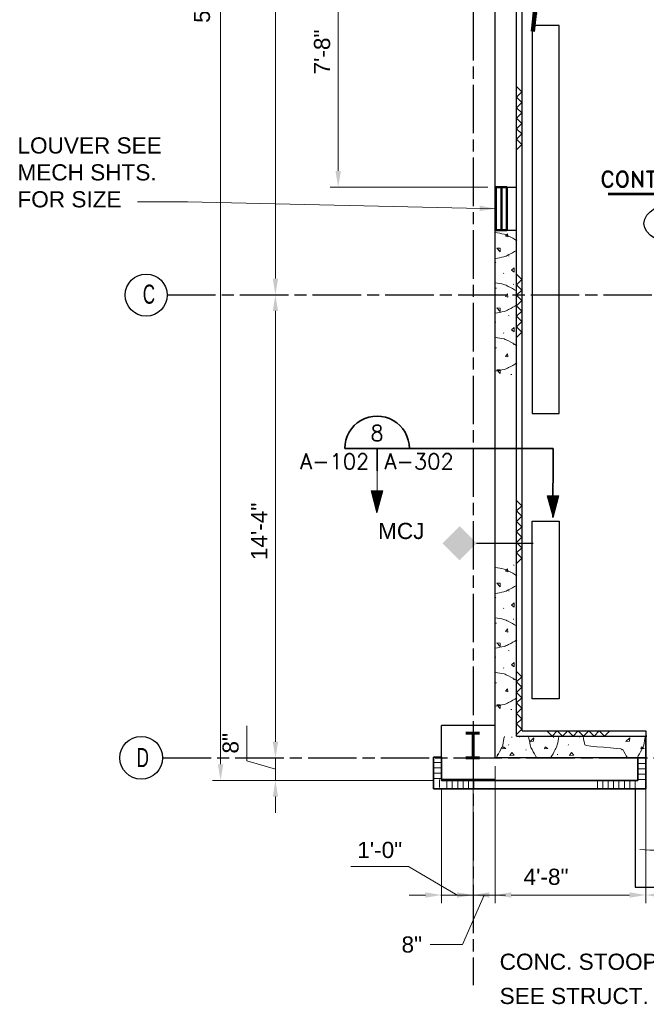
# Model space of a CAD drawing. Extents: x 394 to 1755, y 1847 to 2768.
# Tile 1 of 10: x 394 to 627, y 1889 to 2255. Entities that reach past the tile are written whole.
import ezdxf
from ezdxf.enums import TextEntityAlignment as Align

# ---------------------------------------------------------------- set-up
doc = ezdxf.new("R2010")
doc.units = 0
doc.header["$MEASUREMENT"] = 0
doc.linetypes.add('ACAD_ISO03W100', pattern=[360, 144, -216])
doc.linetypes.add('ACAD_ISO08W100', pattern=[36, 24, -3, 6, -3])
for name, color, linetype, lineweight in [('06_G-Anno-Symb', 6, 'Continuous', 5), ('4', 7, 'Continuous', 18), ('A-Anno-Dims', 33, 'Continuous', 25), ('A-Anno-Patt', 152, 'Continuous', 18), ('A-Anno-Text', 53, 'Continuous', 25), ('A-Cols-Prim', 6, 'Continuous', 35), ('A-Eqpm-Fixd', 4, 'Continuous', 50), ('A-Flor-Spcl', 3, 'Continuous', 35), ('A-Grid-Iden', 1, 'Continuous', 25), ('A-Join-Ctrl', 1, 'ACAD_ISO03W100', 25), ('A-Wall-Cntr', 5, 'ACAD_ISO08W100', 18), ('A-Wall-Full-Extr', 2, 'Continuous', 35), ('A-Wall-Full-Intr', 3, 'Continuous', 25), ('A-Wall-Jamb', 1, 'Continuous', 25), ('od38a1 plan$0$Level 1', 7, 'Continuous', 18), ('pe26ac01$0$A-Door-Prht', 6, 'Continuous', 35)]:
    doc.layers.add(name, color=color, linetype=linetype, lineweight=lineweight)
for name, color, linetype in [('14_A-FLOR-NUMB', 4, 'Continuous'), ('52', 7, 'Continuous'), ('TEXT', 1, 'Continuous')]:
    doc.layers.add(name, color=color, linetype=linetype)
doc.styles.add('notes', font='ARIAL.TTF')
doc.styles.add('od38a1 plan$0$Style-WORKING', font='WORKING.shx')
doc.styles.add('ROMAND', font='romand.shx')
doc.styles.get("Standard").update_dxf_attribs({"font": 'txt.shx'})
doc.styles.add('Style-Arial', font='ARIAL.TTF')
doc.styles.add('Text', font='ARIAL.TTF', dxfattribs={"height": 0.125})
doc.dimstyles.new('EARCH', dxfattribs={"dimtxt": 0.125, "dimasz": 0.125, "dimexe": 0.0625, "dimexo": 0.0625, "dimgap": 0.0625, "dimtad": 1, "dimdec": 4, "dimzin": 3, "dimdsep": 46, "dimlunit": 4, "dimtxsty": 'notes', "dimcen": 0, "dimclrd": 256, "dimclre": 256, "dimadec": 0, "dimazin": 0, "dimtfac": 0.75, "dimtdec": 4, "dimtmove": 1, "dimatfit": 3, "dimfxl": 0, "dimfrac": 1, "dimtolj": 1, "dimtzin": 3, "dimlwd": 18, "dimlwe": 18, "dimarcsym": 0})
doc.dimstyles.new('Std-Arch', dxfattribs={"dimtxt": 0.125, "dimasz": 0.15, "dimexe": 0.0625, "dimexo": 0.0625, "dimgap": 0.0625, "dimtad": 1, "dimdec": 4, "dimzin": 11, "dimdsep": 46, "dimlunit": 4, "dimtxsty": 'Text', "dimcen": 0.09, "dimclrd": 256, "dimclre": 256, "dimadec": 4, "dimazin": 3, "dimtfac": 1, "dimtdec": 4, "dimtofl": 0, "dimtmove": 1, "dimatfit": 3, "dimfxl": 0, "dimfrac": 2, "dimtzin": 11, "dimlwd": 18, "dimlwe": 18, "dimarcsym": 0})

# ---------------------------------------------------------------- blocks, each defined once
blk = doc.blocks.new('*D20')
at = {"layer": 'A-Anno-Dims', "lineweight": 18}
for p, q in [((550.7, 1969.45), (550.7, 1926.9)), ((562.42, 1969.45), (562.42, 1926.9)), ((538.44, 1940.54), (517.05, 1940.54)), ((556.56, 1929.9), (538.44, 1940.54)), ((544.7, 1929.9), (538.7, 1929.9)), ((550.7, 1929.9), (562.42, 1929.9)), ((550.7, 1929.9), (562.42, 1929.9)), ((568.42, 1929.9), (574.42, 1929.9))]:
    blk.add_line(p, q, dxfattribs=at)
at = {"layer": 'A-Anno-Dims'}
for points in [[(544.7, 1930.9), (544.7, 1928.9), (550.7, 1929.9)], [(568.42, 1930.9), (568.42, 1928.9), (562.42, 1929.9)]]:
    blk.add_solid(points, dxfattribs=at)
at = {"layer": 'A-Anno-Dims', "insert": (527.75, 1946.6), "char_height": 6, "attachment_point": 5, "style": 'notes'}
blk.add_mtext('\\A1;1\'-0"', dxfattribs=at)
blk = doc.blocks.new('*D121')
at = {"layer": 'A-Anno-Dims', "lineweight": 18}
for p, q in [((489.02, 2392.78), (486.02, 2392.78)), ((489.02, 2386.78), (489.02, 2158.78)), ((484.75, 2152.78), (492.02, 2152.78))]:
    blk.add_line(p, q, dxfattribs=at)
at = {"layer": 'A-Anno-Dims', "lineweight": 18, "extrusion": (0, 0, -1)}
blk.add_solid([(-488.02, 2386.78), (-489.02, 2392.78), (-490.02, 2386.78)], dxfattribs=at)
at = {"layer": 'A-Anno-Dims', "lineweight": 18}
blk.add_solid([(490.02, 2158.78), (489.02, 2152.78), (488.02, 2158.78)], dxfattribs=at)
at = {"layer": 'A-Anno-Dims', "linetype": 'Continuous', "insert": (482.96, 2270.49), "char_height": 6, "attachment_point": 5, "rotation": 90, "style": 'notes'}
blk.add_mtext('20\'-0"', dxfattribs=at)
blk = doc.blocks.new('*D122')
at = {"layer": 'A-Anno-Dims', "lineweight": 18}
for p, q in [((488.55, 2152.78), (492.02, 2152.78)), ((489.02, 2146.78), (489.02, 1986.78)), ((487.31, 1980.78), (486.02, 1980.78))]:
    blk.add_line(p, q, dxfattribs=at)
at = {"layer": 'A-Anno-Dims', "lineweight": 18, "extrusion": (0, 0, -1)}
blk.add_solid([(-488.02, 2146.78), (-489.02, 2152.78), (-490.02, 2146.78)], dxfattribs=at)
at = {"layer": 'A-Anno-Dims', "lineweight": 18}
blk.add_solid([(490.02, 1986.78), (489.02, 1980.78), (488.02, 1986.78)], dxfattribs=at)
at = {"layer": 'A-Anno-Dims', "linetype": 'Continuous', "insert": (483.01, 2064.9), "char_height": 6, "attachment_point": 5, "rotation": 90, "style": 'notes'}
blk.add_mtext('14\'-4"', dxfattribs=at)
blk = doc.blocks.new('*D35')
at = {"layer": 'A-Anno-Dims', "lineweight": 18}
for p, q in [((478.46, 1979.78), (478.46, 1992.69)), ((489.02, 1986.78), (489.02, 1992.78)), ((489.02, 1976.61), (478.46, 1979.78)), ((487.31, 1980.78), (486.02, 1980.78)), ((489.02, 1980.78), (489.02, 1972.45)), ((489.02, 1980.78), (489.02, 1972.45)), ((547.7, 1972.45), (486.02, 1972.45)), ((489.02, 1966.45), (489.02, 1960.45))]:
    blk.add_line(p, q, dxfattribs=at)
at = {"layer": 'A-Anno-Dims'}
for points in [[(488.02, 1986.78), (490.02, 1986.78), (489.02, 1980.78)], [(488.02, 1966.45), (490.02, 1966.45), (489.02, 1972.45)]]:
    blk.add_solid(points, dxfattribs=at)
at = {"layer": 'A-Anno-Dims', "insert": (472.39, 1986.24), "char_height": 6, "attachment_point": 5, "rotation": 90, "style": 'notes'}
blk.add_mtext('\\A1;8"', dxfattribs=at)
blk = doc.blocks.new('*D119')
at = {"layer": 'A-Anno-Dims', "lineweight": 18}
for p, q in [((547.7, 2572.29), (465.66, 2572.29)), ((468.66, 2566.29), (468.66, 1978.45)), ((547.7, 1972.45), (465.66, 1972.45))]:
    blk.add_line(p, q, dxfattribs=at)
at = {"layer": 'A-Anno-Dims', "lineweight": 18, "extrusion": (0, 0, -1)}
blk.add_solid([(-467.66, 2566.29), (-468.66, 2572.29), (-469.66, 2566.29)], dxfattribs=at)
at = {"layer": 'A-Anno-Dims', "lineweight": 18}
blk.add_solid([(469.66, 1978.45), (468.66, 1972.45), (467.66, 1978.45)], dxfattribs=at)
at = {"layer": 'A-Anno-Dims', "linetype": 'Continuous', "lineweight": 18, "insert": (461.77, 2264.39), "char_height": 6, "attachment_point": 5, "rotation": 90, "style": 'notes'}
blk.add_mtext('50\'-0"', dxfattribs=at)
blk = doc.blocks.new('rmno')
at = {"layer": '14_A-FLOR-NUMB'}
blk.add_ellipse((0, 0), major_axis=(52.8, 0), ratio=0.590246, dxfattribs=at)
at = {"layer": 'TEXT', "linetype": 'ByBlock', "style": 'ROMAND'}
blk.add_attdef('X', (-39.8, -12.6), '', height=24, dxfattribs=at)
blk = doc.blocks.new('ROOMNAME')
at = {"color": 0, "lineweight": 40, "style": 'ROMAND'}
blk.add_attdef('X', (-12.2, -12.1), '', height=24, dxfattribs=at)
blk = doc.blocks.new('8CMU')
for p, q in [((10.05, 7.7), (10.05, 7.98)), ((19.64, 7.89), (19.56, 8.09)), ((32.25, 7.7), (32.25, 7.98)), ((41.84, 7.89), (41.76, 8.09)), ((15.5, 4.89), (15.6, 5.11)), ((37.69, 4.89), (37.81, 5.11)), ((0.14, 2.01), (0.18, 2.29)), ((11.45, 1.29), (11.47, 1.49)), ((21.99, 3), (22.03, 3.27)), ((33.64, 1.29), (33.67, 1.49)), ((44.2, 3), (44.24, 3.27)), ((53.72, 1.09), (53.74, 1.3))]:
    blk.add_line(p, q)
for points, knots in [([(1.38, 8.09), (1.59, 7.02), (1.8, 5.95), (2.01, 4.88), (2.13, 4.28), (2.46, 3.75), (2.73, 3.2), (3.27, 2.13), (3.82, 1.09), (4.49, 0.09)], [0, 0, 0, 0, 0.377497, 0.377497, 0.377497, 0.58782, 0.58782, 0.58782, 1, 1, 1, 1]), ([(13.98, 8.09), (13.77, 7.02), (13.56, 5.95), (13.35, 4.88), (13.23, 4.28), (12.9, 3.75), (12.63, 3.2), (12.09, 2.13), (11.54, 1.09), (10.87, 0.09)], [0, 0, 0, 0, 0.377499, 0.377499, 0.377499, 0.587821, 0.587821, 0.587821, 1, 1, 1, 1]), ([(22.93, 8.09), (23.14, 7.02), (23.35, 5.95), (23.56, 4.88), (23.68, 4.28), (24.01, 3.75), (24.28, 3.2), (24.82, 2.13), (25.37, 1.09), (26.04, 0.09)], [0, 0, 0, 0, 0.377499, 0.377499, 0.377499, 0.587821, 0.587821, 0.587821, 1, 1, 1, 1]), ([(34.23, 8.09), (34.03, 7.05), (33.82, 6), (33.62, 4.96), (33.5, 4.36), (33.17, 3.83), (32.9, 3.28), (32.36, 2.21), (31.81, 1.17), (31.14, 0.17)], [0, 0, 0, 0, 0.371607, 0.371607, 0.371607, 0.58392, 0.58392, 0.58392, 1, 1, 1, 1]), ([(43.22, 8.09), (43.42, 7.05), (43.63, 6), (43.83, 4.96), (43.95, 4.36), (44.28, 3.83), (44.55, 3.28), (45.09, 2.21), (45.64, 1.17), (46.31, 0.17)], [0, 0, 0, 0, 0.371609, 0.371609, 0.371609, 0.583921, 0.583921, 0.583921, 1, 1, 1, 1]), ([(52.92, 8.09), (52.71, 7.02), (52.5, 5.95), (52.29, 4.88), (52.17, 4.28), (51.85, 3.75), (51.57, 3.2), (51.04, 2.13), (50.48, 1.09), (49.82, 0.09)], [0, 0, 0, 0, 0.377497, 0.377497, 0.377497, 0.58782, 0.58782, 0.58782, 1, 1, 1, 1])]:
    blk.add_open_spline(points, degree=3, knots=knots)
for points in [[(1.87, 6.35), (1.94, 7.6), (0.55, 6.25)], [(24.84, 6.35), (24.9, 7.6), (23.52, 6.25)], [(47.04, 6.35), (47.1, 7.6), (45.72, 6.25)], [(6.73, 3.49), (7.86, 3.64), (6.91, 4.28)], [(28.93, 3.49), (30.06, 3.64), (29.11, 4.28)], [(51.29, 3.49), (52.43, 3.64), (51.47, 4.28)], [(15.96, 1.09), (16.71, 2.09), (17.56, 1.13)], [(38.16, 1.09), (38.91, 2.09), (39.76, 1.13)]]:
    blk.add_3dface(points)
blk = doc.blocks.new('stud')
at = {"layer": '52'}
for p, q in [((0, 0), (150, 150)), ((300, 0), (150, 150)), ((300, 0), (450, 150)), ((600, 0), (450, 150)), ((600, 0), (750, 150)), ((900, 0), (750, 150)), ((900, 0), (1050, 150)), ((1200, 0), (1050, 150)), ((1200, 0), (1350, 150)), ((1500, 0), (1350, 150)), ((1500, 0), (1650, 150)), ((1800, 0), (1650, 150))]:
    blk.add_line(p, q, dxfattribs=at)
blk = doc.blocks.new('MCJ')
blk.add_line((-21, 0), (0, 0))
at = {"extrusion": (0, 0, -1)}
blk.add_solid([(27.36, -6.366), (20.997, 0.003), (33.723, -0.009), (27.36, 6.36)], dxfattribs=at)
blk = doc.blocks.new('*D171')
at = {"layer": 'A-Anno-Dims', "lineweight": 13}
for p, q in [((567.7, 2284.72), (509.33, 2284.72)), ((512.33, 2278.72), (512.33, 2198.72)), ((567.88, 2192.72), (509.33, 2192.72))]:
    blk.add_line(p, q, dxfattribs=at)
at = {"layer": 'A-Anno-Dims', "lineweight": 13, "extrusion": (0, 0, -1)}
blk.add_solid([(-511.33, 2278.72), (-512.33, 2284.72), (-513.33, 2278.72)], dxfattribs=at)
at = {"layer": 'A-Anno-Dims', "lineweight": 13}
blk.add_solid([(513.33, 2198.72), (512.33, 2192.72), (511.33, 2198.72)], dxfattribs=at)
at = {"layer": 'A-Anno-Dims', "linetype": 'Continuous', "lineweight": 13, "style": 'notes'}
blk.add_text('7\'-8"', height=6, rotation=90, dxfattribs=at).set_placement((506.32, 2234.56), align=Align.MIDDLE_LEFT)
blk = doc.blocks.new('*D162')
at = {"layer": 'A-Anno-Dims', "lineweight": 18}
for p, q in [((570.58, 1977.78), (570.58, 1926.9)), ((626.53, 1978.86), (626.53, 1926.9)), ((576.58, 1929.9), (620.53, 1929.9))]:
    blk.add_line(p, q, dxfattribs=at)
blk.add_solid([(576.58, 1928.9), (570.58, 1929.9), (576.58, 1930.9)], dxfattribs=at)
at = {"layer": 'A-Anno-Dims', "lineweight": 18, "extrusion": (0, 0, -1)}
blk.add_solid([(-620.53, 1930.9), (-626.53, 1929.9), (-620.53, 1928.9)], dxfattribs=at)
at = {"layer": 'A-Anno-Dims', "linetype": 'Continuous', "lineweight": 18, "style": 'notes'}
blk.add_text('4\'-8"', height=6, dxfattribs=at).set_placement((581.17, 1936.67), align=Align.MIDDLE_LEFT)
blk = doc.blocks.new('*D163')
at = {"layer": 'A-Anno-Dims', "lineweight": 18}
for p, q in [((626.53, 1978.86), (626.53, 1926.9)), ((698.96, 1977.78), (698.96, 1926.9)), ((632.53, 1929.9), (692.96, 1929.9))]:
    blk.add_line(p, q, dxfattribs=at)
blk.add_solid([(632.53, 1928.9), (626.53, 1929.9), (632.53, 1930.9)], dxfattribs=at)
at = {"layer": 'A-Anno-Dims', "lineweight": 18, "extrusion": (0, 0, -1)}
blk.add_solid([(-692.96, 1930.9), (-698.96, 1929.9), (-692.96, 1928.9)], dxfattribs=at)
at = {"layer": 'A-Anno-Dims', "linetype": 'Continuous', "lineweight": 18, "style": 'notes'}
blk.add_text('6\'-0"', height=6, dxfattribs=at).set_placement((648.95, 1939.55), align=Align.MIDDLE_LEFT)
blk = doc.blocks.new('*D161')
at = {"layer": 'A-Anno-Dims', "lineweight": 18}
for p, q in [((570.58, 1977.78), (570.58, 1926.9)), ((562.42, 1962.49), (562.42, 1926.9)), ((550.42, 1929.9), (556.42, 1929.9)), ((566.5, 1929.9), (558.48, 1911.52)), ((562.42, 1929.9), (570.58, 1929.9)), ((576.58, 1929.9), (582.58, 1929.9)), ((546.48, 1911.52), (558.48, 1911.52))]:
    blk.add_line(p, q, dxfattribs=at)
at = {"layer": 'A-Anno-Dims', "lineweight": 18, "extrusion": (0, 0, -1)}
blk.add_solid([(-556.42, 1930.9), (-562.42, 1929.9), (-556.42, 1928.9)], dxfattribs=at)
at = {"layer": 'A-Anno-Dims', "lineweight": 18}
blk.add_solid([(576.58, 1928.9), (570.58, 1929.9), (576.58, 1930.9)], dxfattribs=at)
at = {"layer": 'A-Anno-Dims', "linetype": 'Continuous', "lineweight": 18, "style": 'notes'}
blk.add_text('8"', height=6, dxfattribs=at).set_placement((535.84, 1911.52), align=Align.MIDDLE_LEFT)

msp = doc.modelspace()

# ---------------------------------------------------------------- linework, layer by layer
msp.add_line((626.51921, 1981.76266), (626.54283, 1981.96516))
at = {"layer": '06_G-Anno-Symb', "linetype": 'Continuous', "lineweight": 35}
for p, q in [((592.08702, 2095.69962), (514.75163, 2095.69962)), ((526.73963, 2095.69962), (526.73963, 2087.44962)), ((592.08167, 2070.03162), (592.08702, 2095.69962))]:
    msp.add_line(p, q, dxfattribs=at)
at = {"layer": '06_G-Anno-Symb', "linetype": 'Continuous', "lineweight": 20}
for p, q in [((526.7358, 2077.31117), (526.73963, 2095.69962)), ((526.73466, 2071.80317), (524.57635, 2079.91562)), ((524.57635, 2079.91562), (528.94435, 2079.91471)), ((524.73233, 2079.83758), (528.79433, 2079.86074)), ((526.73466, 2071.80317), (524.73233, 2079.83758)), ((524.9243, 2079.69354), (528.59631, 2079.75278)), ((526.74073, 2072.16317), (524.9243, 2079.69354)), ((525.16425, 2079.47749), (528.34427, 2079.55483)), ((526.74081, 2072.55317), (525.16425, 2079.47749)), ((525.37421, 2079.27345), (528.10422, 2079.31488)), ((526.7709, 2072.99716), (525.37421, 2079.27345)), ((525.62617, 2079.0754), (527.92419, 2079.18292)), ((526.77701, 2073.50716), (525.62617, 2079.0754)), ((525.88412, 2078.83534), (527.68415, 2078.95497)), ((526.81314, 2074.10715), (525.88412, 2078.83534)), ((526.19007, 2078.57128), (527.3901, 2078.75103)), ((526.81328, 2074.81515), (526.19007, 2078.57128)), ((526.46001, 2078.31322), (527.19206, 2078.52307)), ((526.82542, 2075.46315), (526.46001, 2078.31322)), ((526.69999, 2078.19317), (527.02402, 2078.33711)), ((526.86156, 2076.15314), (526.69999, 2078.19317)), ((528.94435, 2079.91471), (526.73466, 2071.80317)), ((528.79433, 2079.86074), (526.74073, 2072.16317)), ((528.59631, 2079.75278), (526.74081, 2072.55317)), ((528.34427, 2079.55483), (526.7709, 2072.99716)), ((527.92419, 2079.18292), (526.81314, 2074.10715)), ((527.68415, 2078.95497), (526.81328, 2074.81515)), ((527.3901, 2078.75103), (526.82542, 2075.46315)), ((527.19206, 2078.52307), (526.86156, 2076.15314)), ((527.02402, 2078.33711), (526.8798, 2077.31114)), ((589.92702, 2078.14362), (594.29502, 2078.14362)), ((592.08702, 2070.03162), (589.92702, 2078.14362)), ((590.07702, 2078.06562), (594.14502, 2078.08962)), ((592.08702, 2070.03162), (590.07702, 2078.06562)), ((590.27502, 2077.92162), (593.94702, 2077.98162)), ((592.08702, 2070.39162), (590.27502, 2077.92162)), ((590.51502, 2077.70562), (593.69502, 2077.78362)), ((592.08702, 2070.78162), (590.51502, 2077.70562)), ((590.72502, 2077.50162), (593.45502, 2077.54362)), ((592.11702, 2071.22562), (590.72502, 2077.50162)), ((590.97702, 2077.30362), (593.27502, 2077.41162)), ((592.13502, 2071.73562), (590.97702, 2077.30362)), ((591.24102, 2077.06362), (593.03502, 2077.18362)), ((592.15902, 2072.33562), (591.24102, 2077.06362)), ((591.54102, 2076.79962), (592.74102, 2076.97962)), ((592.15902, 2073.04362), (591.54102, 2076.79962)), ((591.81702, 2076.54162), (592.54302, 2076.75162)), ((592.17702, 2073.69162), (591.81702, 2076.54162)), ((592.05702, 2076.42162), (592.37502, 2076.56562)), ((594.29502, 2078.14362), (592.08702, 2070.03162)), ((594.14502, 2078.08962), (592.08702, 2070.39162)), ((593.94702, 2077.98162), (592.08702, 2070.78162)), ((593.69502, 2077.78362), (592.11702, 2071.22562)), ((593.45502, 2077.54362), (592.13502, 2071.73562)), ((593.27502, 2077.41162), (592.15902, 2072.33562)), ((593.03502, 2077.18362), (592.15902, 2073.04362)), ((592.74102, 2076.97962), (592.17702, 2073.69162)), ((592.54302, 2076.75162), (592.20702, 2074.38162)), ((592.37502, 2076.56562), (592.23102, 2075.53962)), ((592.20702, 2074.38162), (592.05702, 2076.42162))]:
    msp.add_line(p, q, dxfattribs=at)
at = {"layer": '06_G-Anno-Symb', "linetype": 'Continuous', "lineweight": 35}
msp.add_ellipse((526.75408, 2095.7078), major_axis=(-8.48528, 8.48528), ratio=1, start_param=3.926990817, end_param=7.068583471, dxfattribs=at)
at = {"layer": '14_A-FLOR-NUMB', "const_width": 1, "flags": 128}
msp.add_lwpolyline([(612.52731, 2190.18778), (678.37951, 2190.18778)], dxfattribs=at)
at = {"layer": '4', "color": 113, "linetype": 'Continuous', "lineweight": 25}
for points in [[(584.32627, 2108.73825), (594.32627, 2108.73825), (594.32627, 2252.73825), (584.32627, 2252.73825)], [(594.32627, 2002.75575), (584.32627, 2002.75575), (584.32627, 2068.75575), (594.32627, 2068.75575)]]:
    msp.add_3dface(points, dxfattribs=at)
at = {"layer": 'A-Anno-Patt'}
for p, q in [((579.6904, 1988.56329), (579.6079, 1988.76129)), ((601.89115, 1988.56329), (601.81515, 1988.76129)), ((575.54927, 1985.55954), (575.65052, 1985.77891)), ((576.74602, 1988.37091), (576.74602, 1988.64766)), ((592.30615, 1988.37091), (592.30615, 1988.64766)), ((597.74665, 1985.55954), (597.85802, 1985.77891)), ((571.49927, 1981.95841), (571.5229, 1982.16091)), ((582.04615, 1983.66954), (582.08665, 1983.93954)), ((593.69665, 1981.95841), (593.72365, 1982.16091)), ((617.65999, 1983.66954), (617.70049, 1983.93954))]:
    msp.add_line(p, q, dxfattribs=at)
for points, knots in [([(574.02815, 1988.76129), (573.81827, 1987.69074), (573.60847, 1986.62018), (573.3984, 1985.54966), (573.28136, 1984.95322), (572.95399, 1984.42108), (572.68015, 1983.87366), (572.14348, 1982.80086), (571.59008, 1981.76214), (570.9244, 1980.76129)], [0, 0, 0, 0, 0.377498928, 0.377498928, 0.377498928, 0.587821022, 0.587821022, 0.587821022, 1, 1, 1, 1]), ([(582.9839, 1988.76129), (583.19378, 1987.69074), (583.40357, 1986.62018), (583.61365, 1985.54966), (583.73069, 1984.95322), (584.05806, 1984.42108), (584.3319, 1983.87366), (584.86856, 1982.80086), (585.42196, 1981.76214), (586.08765, 1980.76129)], [0, 0, 0, 0, 0.377498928, 0.377498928, 0.377498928, 0.587821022, 0.587821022, 0.587821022, 1, 1, 1, 1]), ([(594.28302, 1988.76129), (594.07831, 1987.71734), (593.87387, 1986.67335), (593.66902, 1985.62941), (593.55199, 1985.03297), (593.22462, 1984.50083), (592.95077, 1983.95341), (592.4141, 1982.88061), (591.86071, 1981.84189), (591.19502, 1980.84104)], [0, 0, 0, 0, 0.371606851, 0.371606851, 0.371606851, 0.583919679, 0.583919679, 0.583919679, 1, 1, 1, 1]), ([(603.27015, 1988.76129), (603.47481, 1987.71732), (603.67939, 1986.67335), (603.88427, 1985.62941), (604.00133, 1985.03298), (617.73503, 1984.50083), (618.00887, 1983.95341), (618.54553, 1982.88061), (619.09893, 1981.84189), (619.76462, 1980.84104)], [0, 0, 0, 0, 0.371608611, 0.371608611, 0.371608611, 0.583920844, 0.583920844, 0.583920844, 1, 1, 1, 1]), ([(626.37962, 1988.76129), (626.16969, 1987.69076), (625.9601, 1986.62017), (625.74999, 1985.54966), (625.63293, 1984.95322), (625.30559, 1984.42108), (625.03174, 1983.87366), (624.49507, 1982.80086), (623.94168, 1981.76214), (623.27599, 1980.76129)], [0, 0, 0, 0, 0.377497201, 0.377497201, 0.377497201, 0.587819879, 0.587819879, 0.587819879, 1, 1, 1, 1])]:
    msp.add_open_spline(points, degree=3, knots=knots, dxfattribs=at)
for points in [[(584.8879, 1987.02091), (584.9554, 1988.26966), (583.57165, 1986.91966)], [(620.49499, 1987.02091), (620.56249, 1988.26966), (619.17874, 1986.91966)], [(573.42165, 1984.15891), (574.55227, 1984.31079), (573.60052, 1984.94529)], [(576.01165, 1981.76266), (576.76427, 1982.75829), (577.61477, 1981.79641)], [(588.98177, 1984.15891), (590.1124, 1984.31079), (589.15727, 1984.94529)], [(598.2124, 1981.76266), (598.96165, 1982.75829), (599.81552, 1981.79641)], [(624.74749, 1984.15891), (625.88487, 1984.31079), (624.93312, 1984.94529)]]:
    msp.add_3dface(points, dxfattribs=at)
at = {"layer": 'A-Cols-Prim', "lineweight": 60}
for p, q in [((559.75918, 1989.96169), (564.85186, 1989.96169)), ((562.4082, 1989.96169), (562.4082, 1980.88522)), ((559.75918, 1980.88522), (564.85186, 1980.88522))]:
    msp.add_line(p, q, dxfattribs=at)
at = {"layer": 'A-Eqpm-Fixd'}
msp.add_line((572.96645, 2192.71801), (572.96645, 2176.71801), dxfattribs=at)
msp.add_3dface([(570.8825, 2192.71801), (574.8825, 2192.71801), (574.8825, 2176.71801), (570.8825, 2176.71801)], dxfattribs=at)
at = {"layer": 'A-Flor-Spcl', "lineweight": 25}
for p, q in [((622.58171, 1969.30348), (622.58171, 1932.78255)), ((622.58171, 1932.78255), (702.76783, 1932.78255))]:
    msp.add_line(p, q, dxfattribs=at)
at = {"layer": 'A-Grid-Iden'}
for centre, radius in [((441.0242, 2152.64627), 7.80272), ((439.18632, 1980.85817), 7.94459)]:
    msp.add_circle(centre, radius, dxfattribs=at)
at = {"layer": 'A-Wall-Cntr', "lineweight": 25, "ltscale": 0.75}
for p, q in [((562.42494, 2284.72259), (562.42494, 1896.4453)), ((448.82584, 2152.77599), (1312.45073, 2152.77599)), ((447.13055, 1980.78255), (772.01963, 1980.78255))]:
    msp.add_line(p, q, dxfattribs=at)
at = {"layer": 'A-Wall-Full-Extr'}
for p, q in [((547.69627, 1981.11976), (547.69627, 1969.30348)), ((547.69627, 1981.11976), (550.69627, 1981.11976)), ((550.69627, 1981.11976), (550.69627, 1972.44534)), ((623.58171, 1980.78255), (623.58171, 1972.44534)), ((626.58171, 1980.78255), (626.58171, 1969.30348)), ((550.69627, 1972.44534), (623.58171, 1972.44534)), ((547.69627, 1969.30348), (626.58171, 1969.30348))]:
    msp.add_line(p, q, dxfattribs=at)
at = {"layer": 'A-Wall-Full-Extr', "lineweight": 18}
for p, q in [((550.69627, 1979.11976), (547.69627, 1979.11976)), ((623.58171, 1978.78255), (626.58171, 1978.78255)), ((550.69627, 1977.11976), (547.69627, 1977.11976)), ((550.69627, 1975.11976), (547.69627, 1975.11976)), ((623.58171, 1976.78255), (626.58171, 1976.78255)), ((623.58171, 1974.78255), (626.58171, 1974.78255)), ((550.69627, 1973.11976), (547.69627, 1973.11976)), ((549.93458, 1972.78255), (549.93458, 1969.77592)), ((552.69945, 1972.44534), (552.69945, 1969.43871)), ((554.69945, 1972.44534), (554.69945, 1969.43871)), ((556.69945, 1972.44534), (556.69945, 1969.43871)), ((558.69945, 1972.44534), (558.69945, 1969.43871)), ((560.69945, 1972.44534), (560.69945, 1969.43871)), ((562.69945, 1972.44534), (562.69945, 1969.43871)), ((608.58171, 1972.44534), (608.58171, 1969.30348)), ((610.58171, 1972.44534), (610.58171, 1969.30348)), ((612.58171, 1972.44534), (612.58171, 1969.30348)), ((614.58171, 1972.44534), (614.58171, 1969.30348)), ((616.58171, 1972.44534), (616.58171, 1969.30348)), ((618.58171, 1972.44534), (618.58171, 1969.30348)), ((620.58171, 1972.44534), (620.58171, 1969.30348)), ((622.58171, 1972.44534), (622.58171, 1969.30348)), ((623.58171, 1972.78255), (626.58171, 1972.78255))]:
    msp.add_line(p, q, dxfattribs=at)
at = {"layer": 'A-Wall-Full-Intr'}
for p, q in [((570.58171, 1980.78255), (570.58171, 2284.72259)), ((578.58171, 1988.87334), (578.58171, 2284.72259)), ((580.58171, 1990.87334), (580.58171, 2284.72259)), ((570.69627, 1992.78255), (550.69627, 1992.78255)), ((550.69627, 1972.78255), (550.69627, 1992.78255)), ((578.58171, 1988.87334), (626.58171, 1988.87334)), ((580.58171, 1990.87334), (626.58171, 1990.87334)), ((570.69627, 1972.78255), (550.69627, 1972.78255))]:
    msp.add_line(p, q, dxfattribs=at)
at = {"layer": 'A-Wall-Jamb'}
for p, q in [((570.58171, 2192.71801), (578.58171, 2192.71801)), ((570.58171, 2176.71801), (578.58171, 2176.71801)), ((626.57716, 1988.94022), (626.57716, 1988.58689)), ((626.57942, 1980.78255), (626.57942, 1988.87334)), ((626.58171, 1990.87334), (626.58171, 1980.78255)), ((626.68275, 1988.94022), (626.68275, 1988.58689)), ((626.57716, 1988.58689), (626.68275, 1988.58689)), ((626.68275, 1981.37817), (626.57716, 1981.37817)), ((626.57716, 1981.12637), (626.57716, 1981.37817)), ((626.68275, 1981.12637), (626.68275, 1981.37817))]:
    msp.add_line(p, q, dxfattribs=at)
for centre, radius, start, end in [((626.73027, 1988.9431), 0.1523, 90, 180), ((626.73027, 1988.9431), 0.05077, 90, 180), ((626.73027, 1981.1252), 0.1523, 180, 270), ((626.73027, 1981.1252), 0.05077, 180, 270)]:
    msp.add_arc(centre, radius, start, end, dxfattribs=at)
at = {"layer": 'od38a1 plan$0$Level 1', "color": 3, "linetype": 'Continuous', "lineweight": 25}
msp.add_line((626.58171, 1980.78255), (570.69627, 1980.78255), dxfattribs=at)
at = {"layer": 'pe26ac01$0$A-Door-Prht', "lineweight": 18}
msp.add_arc((628.21412, 1981.12346), 34.55125, 263.639225, 359.9215278, dxfattribs=at)

# ---------------------------------------------------------------- block references
at = {"layer": '14_A-FLOR-NUMB', "xscale": 0.25, "yscale": 0.25, "zscale": 0.25}
for name, p, values in [('ROOMNAME', (612.69651, 2195.73283), {'X': 'CONTROL ROOM'}), ('rmno', (639.0621, 2179.23134), {'X': '102'})]:
    msp.add_blockref(name, p, dxfattribs=at).add_auto_attribs(values)
at = {"layer": 'A-Anno-Patt', "xscale": 0.013, "yscale": 0.013, "zscale": 0.013}
for p, rotation in [((578.58171, 2230.03001), 270), ((578.58171, 2160.36101), 270), ((578.58171, 2076.39126), 270), ((578.58171, 2012.90685), 270), ((613.17536, 1990.87334), 180)]:
    msp.add_blockref('stud', p, dxfattribs=dict(at, rotation=rotation))
at = {"layer": 'A-Anno-Patt', "rotation": 90}
for p in [(578.77716, 2122.99361), (578.77716, 1998.6243)]:
    msp.add_blockref('8CMU', p, dxfattribs=at)
at = {"layer": 'A-Join-Ctrl', "linetype": 'Continuous'}
msp.add_blockref('MCJ', (584.74161, 2060.48903), dxfattribs=at)

# ---------------------------------------------------------------- texts
at = {"layer": '06_G-Anno-Symb', "linetype": 'Continuous', "lineweight": 18}
msp.add_text('8', height=5.76, dxfattribs=at).set_placement((526.73963, 2101.41162), align=Align.MIDDLE_CENTER)
msp.add_text('A-102', height=5.76, dxfattribs=at).set_placement((523.88363, 2090.89362), align=Align.MIDDLE_RIGHT)
msp.add_text('A-302', height=5.76, dxfattribs=at).set_placement((529.57763, 2090.89362), align=Align.MIDDLE_LEFT)
at = {"layer": 'A-Anno-Text', "style": 'notes'}
msp.add_text('MCJ', height=6, dxfattribs=at).set_placement((527.1296, 2068.07257), align=Align.TOP_LEFT)
at = {"layer": 'A-Anno-Text', "insert": (393.23925, 2211.2135), "char_height": 6, "attachment_point": 1, "style": 'notes'}
msp.add_mtext('LOUVER SEE \\PMECH SHTS. \\PFOR SIZE ', dxfattribs=at)
at = {"layer": 'A-Anno-Text', "insert": (572.27483, 1908.12957), "char_height": 6, "attachment_point": 1, "line_spacing_factor": 1.27, "style": 'notes'}
msp.add_mtext('CONC. STOOP (TYP.)\\PSEE STRUCT. SHEETS', dxfattribs=at)
at = {"layer": 'A-Grid-Iden', "style": 'od38a1 plan$0$Style-WORKING', "width": 0.666667}
for s, p in [('C', (439.76982, 2149.43905)), ('D', (437.48016, 1977.38401))]:
    msp.add_text(s, height=7.09338, dxfattribs=at).set_placement(p)

# ---------------------------------------------------------------- dimensions: what is measured, and where the dimension line sits
at = {"layer": 'A-Anno-Dims', "lineweight": 18}
for base, p1, p2, text, override, picture, middle in [((468.66038, 1972.44534), (550.69945, 2572.29103), (550.69945, 1972.44534), '50\'-0"', {"dimscale": 48}, '*D119', (468.66038, 2264.39486)), ((489.01973, 2152.77599), (492.01973, 2392.77639), (481.75433, 2152.77599), '20\'-0"', {"dimscale": 48, "dimtad": 0}, '*D121', (482.95629, 2270.49046)), ((489.01973, 1980.78255), (485.54652, 2152.77599), (490.30602, 1980.78255), '14\'-4"', {"dimscale": 48, "dimtad": 0}, '*D122', (483.00745, 2064.89646))]:
    dim = msp.add_linear_dim(base=base, p1=p1, p2=p2, angle=270, text=text, dimstyle='EARCH', override=override, dxfattribs=at)
    dim.commit()
    dim.dimension.update_dxf_attribs({"geometry": picture, "text_midpoint": middle, "dimtype": 160})
dim = msp.add_linear_dim(base=(512.32823, 2192.71801), p1=(570.69627, 2284.72259), p2=(570.8825, 2192.71801), angle=270, dimstyle='EARCH', override={"dimscale": 48, "dimtad": 0, "dimcen": 3.90625e-05}, dxfattribs=at)
dim.commit()
dim.dimension.update_dxf_attribs({"geometry": '*D171', "text_midpoint": (506.34709, 2242.70882), "dimtype": 160})
at = {"layer": 'A-Anno-Dims'}
dim = msp.add_linear_dim(base=(489.01973, 1972.44534), p1=(490.30602, 1980.78255), p2=(550.69945, 1972.44534), angle=90, text='8"', dimstyle='EARCH', override={"dimscale": 48}, dxfattribs=at)
dim.commit()
dim.dimension.update_dxf_attribs({"geometry": '*D35', "text_midpoint": (472.39285, 1982.78297)})
at = {"layer": 'A-Anno-Dims', "lineweight": 18}
for base, p1, p2, text, override, picture, middle, dimtype in [((626.53102, 1929.89568), (570.58171, 1980.78255), (626.53102, 1981.86391), '4\'-8"', {"dimscale": 48, "dimtad": 0, "dimcen": 0.09}, '*D162', (589.51788, 1936.67259), 128), ((698.95533, 1929.89568), (626.53102, 1981.86391), (698.95533, 1980.78255), '6\'-0"', {"dimscale": 48, "dimtad": 0, "dimcen": 0.09}, '*D163', (657.29826, 1939.54667), 128), ((570.58171, 1929.89568), (562.42494, 1965.49322), (570.58171, 1980.78255), '8"', {"dimscale": 48, "dimtad": 0, "dimcen": 0.09}, '*D161', (543.47942, 1911.52439), 128), ((562.42494, 1929.89568), (550.69945, 1972.44534), (562.42494, 1972.44534), '1\'-0"', {"dimscale": 48, "dimtad": 0}, '*D20', (535.4377, 1940.53501), 160)]:
    dim = msp.add_linear_dim(base=base, p1=p1, p2=p2, text=text, dimstyle='EARCH', override=override, dxfattribs=at)
    dim.commit()
    dim.dimension.update_dxf_attribs({"geometry": picture, "text_midpoint": middle, "dimtype": dimtype})

# ---------------------------------------------------------------- leaders
at = {"layer": 'A-Anno-Text', "lineweight": 18}
for points, dimstyle, override in [([(584.63835, 2250.53299), (593.31055, 2332.00761), (604.88676, 2332.00761)], 'Std-Arch', {"dimtxt": 6, "dimasz": 7.2, "dimgap": 3, "dimtxsty": 'Style-Arial', "dimclrd": 0, "dimlwd": 65534}), ([(570.8825, 2184.71801), (456.36351, 2187.21896), (437.84166, 2187.21896)], 'EARCH', {"dimscale": 48, "dimtad": 0, "dimclrd": 0, "dimlwd": 13})]:
    msp.add_leader(points, dimstyle=dimstyle, override=override, dxfattribs=at)

doc.saveas('drawing.dxf')
